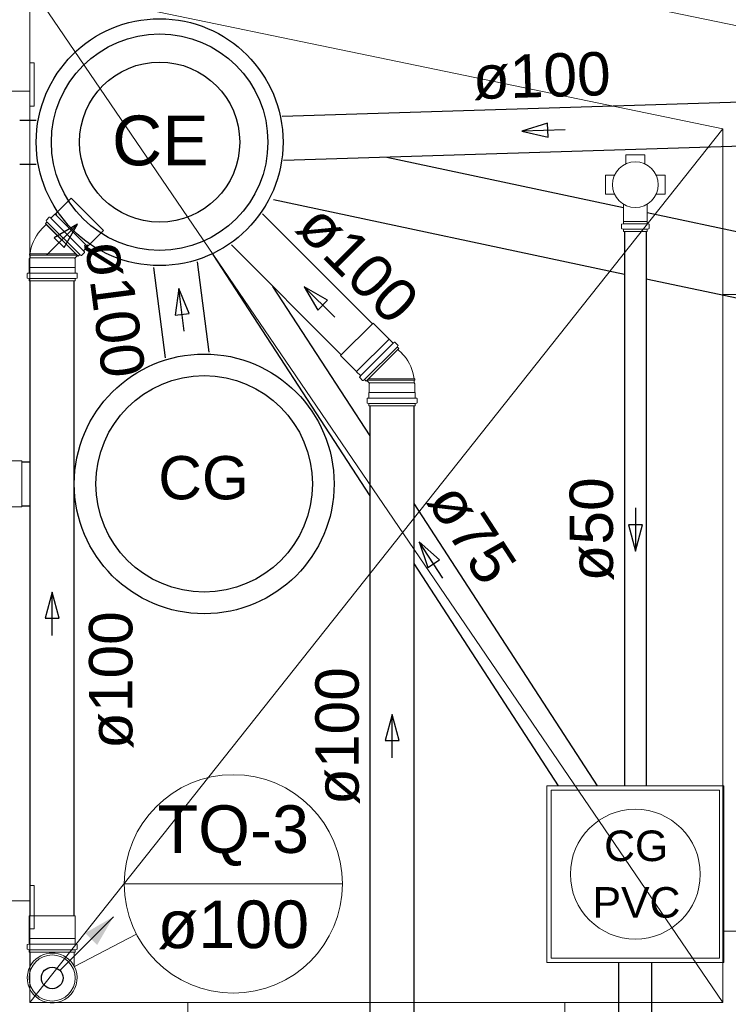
# Model space of a CAD drawing. Header units: millimetres. Extents: x 567 to 934, y -1 to 364.
# Tile 31 of 256: x 602.94 to 606.21, y 46.9 to 51.45. Entities that reach past the tile are written whole.
import ezdxf

# ---------------------------------------------------------------- set-up
doc = ezdxf.new("R2010")
doc.units = ezdxf.units.MM
doc.header["$MEASUREMENT"] = 0
doc.linetypes.add('NULL', pattern=[0])
doc.layers.add('ARQ FINA', color=8, linetype='Continuous')
for name, color, linetype, lineweight in [('Simbolos', 14, 'Continuous', 20), ('Simbolos_int', 14, 'Continuous', 15), ('Textos', 7, 'Continuous', 9), ('TQ-Caixa de alvenaria', 14, 'Continuous', 18), ('TQ-Condutos', 14, 'Continuous', 25), ('TQ-Condutos Gordura', 14, 'Continuous', 25), ('TQ-Indicação coluna', 14, 'Continuous', 13), ('TQ-Sentido conduto', 14, 'Continuous', 30), ('TQ-Textos conduto', 7, 'Continuous', 9)]:
    doc.layers.add(name, color=color, linetype=linetype, lineweight=lineweight)
doc.styles.add('Arial', font='arial.ttf')

msp = doc.modelspace()

# ---------------------------------------------------------------- hatches: boundary and pattern name
at = {"layer": 'TQ-Condutos', "linetype": 'Continuous'}
msp.add_hatch(color=73, dxfattribs=at).paths.add_polyline_path([(603.3715, 47.3052), (603.2416, 47.2302), (603.2965, 47.1753)])

# ---------------------------------------------------------------- linework, layer by layer
at = {"layer": 'ARQ FINA', "lineweight": 5}
for p, q in [((660.0306, 40.2582), (595.8259, 53.5847)), ((660.0306, 40.2582), (595.8259, 53.5847)), ((602.9856, 51.119), (602.9856, 51.6084)), ((602.9856, 51.6084), (606.1856, 50.9442)), ((602.9856, 51.6084), (606.1856, 46.909)), ((602.9856, 49.469), (602.9856, 51.6084)), ((603.0056, 51.249), (602.9856, 51.249)), ((602.9856, 51.249), (602.9856, 51.049)), ((603.0056, 51.049), (603.0056, 51.249)), ((602.7056, 51.119), (602.9856, 51.119)), ((602.9856, 51.049), (602.9856, 47.449)), ((602.9856, 51.049), (603.0056, 51.049)), ((606.1856, 50.9442), (602.9856, 46.909)), ((606.1856, 50.9442), (606.1856, 50.179)), ((606.1856, 50.179), (606.1856, 47.239)), ((606.3456, 50.179), (606.1856, 50.179)), ((603.0056, 47.449), (602.9856, 47.449)), ((602.9856, 47.449), (602.9856, 47.249)), ((603.0056, 47.249), (603.0056, 47.449)), ((602.9856, 47.379), (602.7056, 47.379)), ((602.9856, 46.909), (602.9856, 47.379)), ((602.9856, 47.249), (603.0056, 47.249)), ((606.1856, 47.239), (606.3456, 47.239)), ((606.1856, 47.239), (606.1856, 46.909)), ((603.7156, 46.909), (602.9856, 46.909)), ((605.4556, 46.909), (603.7156, 46.909)), ((603.7156, 46.909), (603.7156, 46.749)), ((606.1856, 46.909), (605.4556, 46.909)), ((605.4556, 46.749), (605.4556, 46.909))]:
    msp.add_line(p, q, dxfattribs=at)
at = {"layer": 'Simbolos'}
for p, q in [((605.7382, 50.8245), (605.8254, 50.8245)), ((605.7382, 50.785), (605.7382, 50.8245)), ((605.8254, 50.785), (605.8254, 50.8245)), ((605.6442, 50.6433), (605.6442, 50.7305)), ((605.6837, 50.7305), (605.6442, 50.7305)), ((605.8799, 50.7305), (605.9194, 50.7305)), ((605.9194, 50.6433), (605.9194, 50.7305)), ((603.1022, 50.5506), (603.1762, 50.6246)), ((605.6837, 50.6433), (605.6442, 50.6433)), ((605.8799, 50.6433), (605.9194, 50.6433)), ((605.7275, 50.5963), (605.7275, 50.517)), ((605.8361, 50.5963), (605.8361, 50.517)), ((603.0616, 50.5232), (603.075, 50.5366)), ((603.0777, 50.5367), (603.0817, 50.5334)), ((603.0844, 50.5335), (603.1015, 50.5506)), ((603.1015, 50.5506), (603.1022, 50.5506)), ((603.0425, 50.4848), (603.0612, 50.5034)), ((603.0577, 50.5069), (603.064, 50.5132)), ((603.2084, 50.3563), (603.0577, 50.5069)), ((603.0613, 50.5208), (603.0643, 50.5156)), ((605.7182, 50.4854), (605.7182, 50.5029)), ((605.72, 50.5049), (605.7253, 50.5054)), ((605.7271, 50.5164), (605.7275, 50.517)), ((605.7271, 50.5074), (605.7271, 50.5164)), ((605.8365, 50.5164), (605.8361, 50.517)), ((605.8365, 50.5074), (605.8365, 50.5164)), ((605.8436, 50.5049), (605.8383, 50.5054)), ((605.8454, 50.4854), (605.8454, 50.5029)), ((603.2521, 50.4007), (603.3261, 50.4747)), ((605.7197, 50.4835), (605.7256, 50.4819)), ((605.7271, 50.4713), (605.7271, 50.48)), ((605.7271, 50.4713), (605.8365, 50.4713)), ((605.8365, 50.4713), (605.8365, 50.48)), ((605.8439, 50.4835), (605.838, 50.4819)), ((603.235, 50.3829), (603.2521, 50.4)), ((603.2521, 50.4), (603.2521, 50.4007)), ((602.9826, 50.3444), (602.987, 50.3488)), ((602.987, 50.3676), (602.984, 50.3674)), ((602.984, 50.3615), (602.984, 50.3674)), ((602.987, 50.3612), (602.984, 50.3615)), ((602.987, 50.3488), (602.987, 50.3612)), ((602.987, 50.3612), (603.0886, 50.3612)), ((603.1942, 50.3491), (603.2049, 50.3598)), ((603.2084, 50.3563), (603.2146, 50.3626)), ((603.2223, 50.3599), (603.2171, 50.3629)), ((603.2247, 50.3602), (603.2381, 50.3736)), ((603.2382, 50.3763), (603.2349, 50.3802)), ((602.9821, 50.3044), (602.9826, 50.3049)), ((602.9821, 50.2803), (602.9821, 50.3044)), ((602.9826, 50.3049), (602.9826, 50.3444)), ((603.1946, 50.3444), (603.1942, 50.3448)), ((603.1946, 50.3049), (603.1946, 50.3444)), ((603.1951, 50.3044), (603.1946, 50.3049)), ((603.1951, 50.2803), (603.1951, 50.3044)), ((602.9733, 50.2569), (602.9733, 50.2758)), ((602.9752, 50.2778), (602.9803, 50.2783)), ((603.2021, 50.2778), (603.197, 50.2783)), ((603.2039, 50.2569), (603.2039, 50.2758)), ((602.9748, 50.255), (602.9807, 50.2534)), ((602.9821, 50.2426), (602.9821, 50.2515)), ((602.9821, 50.2426), (603.1951, 50.2426)), ((603.1951, 50.2426), (603.1951, 50.2515)), ((603.2025, 50.255), (603.1966, 50.2534)), ((604.6447, 49.9733), (604.5707, 50.0473)), ((604.6454, 49.9733), (604.6447, 49.9733)), ((604.6625, 49.9562), (604.6454, 49.9733)), ((604.6691, 49.9594), (604.6652, 49.9561)), ((604.6852, 49.946), (604.6718, 49.9593)), ((604.6855, 49.9435), (604.6825, 49.9383)), ((604.4948, 49.8234), (604.4208, 49.8974)), ((604.6891, 49.9296), (604.5385, 49.779)), ((604.6891, 49.9296), (604.6828, 49.9359)), ((604.7043, 49.9075), (604.6856, 49.9261)), ((604.4948, 49.8227), (604.4948, 49.8234)), ((604.5119, 49.8056), (604.4948, 49.8227)), ((604.5087, 49.799), (604.512, 49.8029)), ((604.5221, 49.7829), (604.5088, 49.7963)), ((604.5246, 49.7826), (604.5298, 49.7856)), ((604.5385, 49.779), (604.5322, 49.7853)), ((604.5526, 49.7718), (604.542, 49.7825)), ((604.5522, 49.7671), (604.5526, 49.7675)), ((604.5522, 49.7276), (604.5522, 49.7671)), ((604.7598, 49.7839), (604.6582, 49.7839)), ((604.7598, 49.7903), (604.7628, 49.7901)), ((604.7598, 49.7839), (604.7628, 49.7842)), ((604.7598, 49.7715), (604.7598, 49.7839)), ((604.7642, 49.7671), (604.7598, 49.7715)), ((604.7628, 49.7842), (604.7628, 49.7901)), ((604.7642, 49.7276), (604.7642, 49.7671)), ((604.5517, 49.7271), (604.5522, 49.7276)), ((604.5517, 49.703), (604.5517, 49.7271)), ((604.7647, 49.7271), (604.7642, 49.7276)), ((604.7647, 49.703), (604.7647, 49.7271)), ((604.5429, 49.6796), (604.5429, 49.6985)), ((604.5444, 49.6777), (604.5502, 49.6761)), ((604.5447, 49.7005), (604.5499, 49.701)), ((604.5517, 49.6653), (604.5517, 49.6742)), ((604.7647, 49.6653), (604.7647, 49.6742)), ((604.772, 49.6777), (604.7662, 49.6761)), ((604.7717, 49.7005), (604.7665, 49.701)), ((604.7735, 49.6796), (604.7735, 49.6985)), ((604.7647, 49.6653), (604.5517, 49.6653)), ((602.8437, 49.4107), (602.9484, 49.4107)), ((602.8437, 49.1987), (602.9484, 49.1987)), ((602.9826, 47.2047), (602.9826, 47.3094)), ((603.1946, 47.2047), (603.1946, 47.3094)), ((602.9733, 47.1567), (602.9733, 47.1756)), ((602.9752, 47.1776), (602.9803, 47.1781)), ((602.9821, 47.2042), (602.9826, 47.2047)), ((602.9821, 47.18), (602.9821, 47.2042)), ((603.1951, 47.2042), (603.1946, 47.2047)), ((603.1951, 47.18), (603.1951, 47.2042)), ((603.2021, 47.1776), (603.197, 47.1781)), ((603.2039, 47.1567), (603.2039, 47.1756)), ((602.9748, 47.1548), (602.9807, 47.1532)), ((602.9821, 47.1424), (602.9821, 47.1513)), ((603.1951, 47.1424), (602.9821, 47.1424)), ((602.987, 47.0769), (602.987, 47.1424)), ((603.1902, 47.0769), (603.1902, 47.1424)), ((603.1951, 47.1424), (603.1951, 47.1513)), ((603.2025, 47.1548), (603.1966, 47.1532))]:
    msp.add_line(p, q, dxfattribs=at)
for points in [[(605.7365, 50.7823), (605.7368, 50.7824), (605.7371, 50.7827), (605.7374, 50.7829), (605.7377, 50.7832), (605.7379, 50.7835), (605.738, 50.7839), (605.7381, 50.7842), (605.7382, 50.7846), (605.7382, 50.785)], [(605.8254, 50.785), (605.8254, 50.7846), (605.8255, 50.7842), (605.8256, 50.7839), (605.8258, 50.7835), (605.826, 50.7832), (605.8262, 50.7829), (605.8265, 50.7827), (605.8268, 50.7824), (605.8271, 50.7823)], [(605.6837, 50.7305), (605.6841, 50.7305), (605.6845, 50.7306), (605.6848, 50.7307), (605.6852, 50.7308), (605.6855, 50.731), (605.6858, 50.7313), (605.686, 50.7315), (605.6862, 50.7319), (605.6864, 50.7322)], [(605.8772, 50.7322), (605.8774, 50.7319), (605.8776, 50.7315), (605.8779, 50.7313), (605.8782, 50.731), (605.8785, 50.7308), (605.8788, 50.7307), (605.8792, 50.7306), (605.8795, 50.7305), (605.8799, 50.7305)], [(605.6864, 50.6416), (605.6862, 50.6419), (605.686, 50.6422), (605.6858, 50.6425), (605.6855, 50.6427), (605.6852, 50.6429), (605.6848, 50.6431), (605.6845, 50.6432), (605.6841, 50.6432), (605.6837, 50.6433)], [(605.8799, 50.6433), (605.8795, 50.6432), (605.8792, 50.6432), (605.8788, 50.6431), (605.8785, 50.6429), (605.8782, 50.6427), (605.8779, 50.6425), (605.8776, 50.6422), (605.8774, 50.6419), (605.8772, 50.6416)], [(603.0777, 50.5367), (603.0774, 50.5369), (603.0771, 50.5371), (603.0768, 50.5372), (603.0765, 50.5372), (603.0762, 50.5372), (603.0759, 50.5371), (603.0755, 50.537), (603.0753, 50.5368), (603.075, 50.5366)], [(603.0817, 50.5334), (603.0819, 50.5332), (603.0822, 50.5331), (603.0826, 50.533), (603.0829, 50.5329), (603.0832, 50.533), (603.0835, 50.533), (603.0838, 50.5331), (603.0841, 50.5333), (603.0844, 50.5335)], [(603.0616, 50.5232), (603.0615, 50.523), (603.0613, 50.5228), (603.0612, 50.5225), (603.0611, 50.5222), (603.0611, 50.5219), (603.0611, 50.5217), (603.0611, 50.5214), (603.0612, 50.5211), (603.0613, 50.5208)], [(603.064, 50.5132), (603.0642, 50.5134), (603.0644, 50.5136), (603.0645, 50.5139), (603.0646, 50.5142), (603.0646, 50.5145), (603.0646, 50.5148), (603.0646, 50.5151), (603.0645, 50.5153), (603.0643, 50.5156)], [(605.72, 50.5049), (605.7197, 50.5049), (605.7194, 50.5048), (605.7191, 50.5046), (605.7189, 50.5044), (605.7186, 50.5042), (605.7185, 50.5039), (605.7183, 50.5036), (605.7182, 50.5033), (605.7182, 50.5029)], [(605.7182, 50.4854), (605.7182, 50.4851), (605.7183, 50.4849), (605.7184, 50.4846), (605.7185, 50.4843), (605.7187, 50.4841), (605.7189, 50.4839), (605.7192, 50.4837), (605.7194, 50.4836), (605.7197, 50.4835)], [(605.7253, 50.5054), (605.7256, 50.5055), (605.7259, 50.5056), (605.7262, 50.5057), (605.7265, 50.5059), (605.7267, 50.5062), (605.7269, 50.5065), (605.727, 50.5068), (605.7271, 50.5071), (605.7271, 50.5074)], [(605.8365, 50.5074), (605.8365, 50.5071), (605.8366, 50.5068), (605.8368, 50.5065), (605.8369, 50.5062), (605.8372, 50.5059), (605.8374, 50.5057), (605.8377, 50.5056), (605.838, 50.5055), (605.8383, 50.5054)], [(605.8454, 50.5029), (605.8454, 50.5033), (605.8453, 50.5036), (605.8452, 50.5039), (605.845, 50.5042), (605.8448, 50.5044), (605.8445, 50.5046), (605.8442, 50.5048), (605.8439, 50.5049), (605.8436, 50.5049)], [(605.8439, 50.4835), (605.8442, 50.4836), (605.8445, 50.4837), (605.8447, 50.4839), (605.8449, 50.4841), (605.8451, 50.4843), (605.8452, 50.4846), (605.8453, 50.4849), (605.8454, 50.4851), (605.8454, 50.4854)], [(603.0429, 50.4844), (603.0329, 50.4737), (603.0238, 50.4622), (603.0155, 50.4501), (603.0082, 50.4373), (603.0019, 50.4241), (602.9966, 50.4105), (602.9923, 50.3964), (602.9892, 50.3821), (602.987, 50.3676)], [(605.7271, 50.48), (605.7271, 50.4803), (605.727, 50.4805), (605.7269, 50.4808), (605.7268, 50.4811), (605.7266, 50.4813), (605.7264, 50.4815), (605.7262, 50.4817), (605.7259, 50.4818), (605.7256, 50.4819)], [(605.838, 50.4819), (605.8377, 50.4818), (605.8375, 50.4817), (605.8372, 50.4815), (605.837, 50.4813), (605.8368, 50.4811), (605.8367, 50.4808), (605.8366, 50.4805), (605.8365, 50.4803), (605.8365, 50.48)], [(603.1942, 50.3491), (603.1939, 50.3487), (603.1936, 50.3482), (603.1935, 50.3477), (603.1934, 50.3472), (603.1934, 50.3467), (603.1935, 50.3462), (603.1936, 50.3457), (603.1939, 50.3452), (603.1942, 50.3448)], [(603.217, 50.3629), (603.2168, 50.363), (603.2165, 50.3631), (603.2162, 50.3631), (603.2159, 50.3631), (603.2156, 50.3631), (603.2154, 50.363), (603.2151, 50.3629), (603.2149, 50.3628), (603.2146, 50.3626)], [(603.2223, 50.3599), (603.2226, 50.3597), (603.2228, 50.3597), (603.2231, 50.3596), (603.2234, 50.3596), (603.2237, 50.3596), (603.224, 50.3597), (603.2242, 50.3598), (603.2245, 50.36), (603.2247, 50.3602)], [(603.235, 50.3829), (603.2348, 50.3827), (603.2346, 50.3824), (603.2345, 50.3821), (603.2344, 50.3818), (603.2344, 50.3814), (603.2344, 50.3811), (603.2345, 50.3808), (603.2347, 50.3805), (603.2349, 50.3802)], [(603.2381, 50.3736), (603.2383, 50.3738), (603.2385, 50.3741), (603.2386, 50.3744), (603.2386, 50.3747), (603.2387, 50.375), (603.2386, 50.3754), (603.2385, 50.3757), (603.2384, 50.376), (603.2382, 50.3763)], [(602.9752, 50.2778), (602.9749, 50.2777), (602.9745, 50.2776), (602.9743, 50.2775), (602.974, 50.2773), (602.9738, 50.277), (602.9736, 50.2768), (602.9735, 50.2765), (602.9734, 50.2761), (602.9733, 50.2758)], [(602.9803, 50.2783), (602.9806, 50.2783), (602.981, 50.2784), (602.9812, 50.2786), (602.9815, 50.2788), (602.9817, 50.279), (602.9819, 50.2793), (602.982, 50.2796), (602.9821, 50.2799), (602.9821, 50.2803)], [(603.1951, 50.2803), (603.1952, 50.2799), (603.1953, 50.2796), (603.1954, 50.2793), (603.1956, 50.279), (603.1958, 50.2788), (603.1961, 50.2786), (603.1963, 50.2784), (603.1967, 50.2783), (603.197, 50.2783)], [(603.2039, 50.2758), (603.2039, 50.2761), (603.2038, 50.2765), (603.2037, 50.2768), (603.2035, 50.277), (603.2033, 50.2773), (603.203, 50.2775), (603.2028, 50.2776), (603.2024, 50.2777), (603.2021, 50.2778)], [(602.9733, 50.2569), (602.9734, 50.2566), (602.9734, 50.2563), (602.9735, 50.2561), (602.9737, 50.2558), (602.9739, 50.2556), (602.9741, 50.2554), (602.9743, 50.2552), (602.9746, 50.2551), (602.9748, 50.255)], [(602.9821, 50.2515), (602.9821, 50.2518), (602.9821, 50.252), (602.982, 50.2523), (602.9818, 50.2526), (602.9816, 50.2528), (602.9814, 50.253), (602.9812, 50.2532), (602.9809, 50.2533), (602.9807, 50.2534)], [(603.1966, 50.2534), (603.1964, 50.2533), (603.1961, 50.2532), (603.1959, 50.253), (603.1957, 50.2528), (603.1955, 50.2526), (603.1953, 50.2523), (603.1952, 50.252), (603.1952, 50.2518), (603.1951, 50.2515)], [(603.2025, 50.255), (603.2027, 50.2551), (603.203, 50.2552), (603.2032, 50.2554), (603.2034, 50.2556), (603.2036, 50.2558), (603.2038, 50.2561), (603.2039, 50.2563), (603.2039, 50.2566), (603.2039, 50.2569)], [(604.6625, 49.9562), (604.6627, 49.956), (604.663, 49.9559), (604.6633, 49.9557), (604.6636, 49.9557), (604.664, 49.9557), (604.6643, 49.9557), (604.6646, 49.9558), (604.6649, 49.9559), (604.6652, 49.9561)], [(604.6718, 49.9593), (604.6716, 49.9595), (604.6713, 49.9597), (604.671, 49.9598), (604.6707, 49.9599), (604.6704, 49.9599), (604.67, 49.9599), (604.6697, 49.9598), (604.6694, 49.9596), (604.6691, 49.9594)], [(604.6855, 49.9435), (604.6857, 49.9438), (604.6857, 49.9441), (604.6858, 49.9444), (604.6858, 49.9447), (604.6858, 49.9449), (604.6857, 49.9452), (604.6856, 49.9455), (604.6854, 49.9457), (604.6852, 49.946)], [(604.6825, 49.9383), (604.6824, 49.938), (604.6823, 49.9378), (604.6823, 49.9375), (604.6822, 49.9372), (604.6823, 49.9369), (604.6824, 49.9366), (604.6825, 49.9364), (604.6826, 49.9361), (604.6828, 49.9359)], [(604.7598, 49.7903), (604.7577, 49.8048), (604.7545, 49.8191), (604.7502, 49.8332), (604.7449, 49.8468), (604.7386, 49.8601), (604.7313, 49.8728), (604.7231, 49.8849), (604.7139, 49.8964), (604.704, 49.9071)], [(604.512, 49.8029), (604.5122, 49.8032), (604.5123, 49.8035), (604.5124, 49.8038), (604.5125, 49.8041), (604.5124, 49.8045), (604.5124, 49.8048), (604.5122, 49.8051), (604.5121, 49.8054), (604.5119, 49.8056)], [(604.5087, 49.799), (604.5085, 49.7987), (604.5083, 49.7984), (604.5082, 49.7981), (604.5082, 49.7978), (604.5082, 49.7974), (604.5083, 49.7971), (604.5084, 49.7968), (604.5086, 49.7965), (604.5088, 49.7963)], [(604.5221, 49.7829), (604.5224, 49.7827), (604.5226, 49.7825), (604.5229, 49.7824), (604.5232, 49.7824), (604.5234, 49.7823), (604.5237, 49.7823), (604.524, 49.7824), (604.5243, 49.7825), (604.5246, 49.7826)], [(604.5322, 49.7853), (604.532, 49.7855), (604.5318, 49.7856), (604.5315, 49.7857), (604.5312, 49.7858), (604.5309, 49.7859), (604.5306, 49.7858), (604.5303, 49.7858), (604.5301, 49.7857), (604.5298, 49.7856)], [(604.5526, 49.7675), (604.553, 49.7679), (604.5532, 49.7684), (604.5534, 49.7689), (604.5535, 49.7694), (604.5535, 49.7699), (604.5534, 49.7704), (604.5532, 49.7709), (604.553, 49.7714), (604.5526, 49.7718)], [(604.5447, 49.7005), (604.5444, 49.7005), (604.5441, 49.7003), (604.5438, 49.7002), (604.5435, 49.7), (604.5433, 49.6997), (604.5431, 49.6995), (604.543, 49.6992), (604.5429, 49.6988), (604.5429, 49.6985)], [(604.5429, 49.6796), (604.5429, 49.6793), (604.543, 49.679), (604.5431, 49.6788), (604.5432, 49.6785), (604.5434, 49.6783), (604.5436, 49.6781), (604.5439, 49.6779), (604.5441, 49.6778), (604.5444, 49.6777)], [(604.5499, 49.701), (604.5502, 49.701), (604.5505, 49.7011), (604.5508, 49.7013), (604.5511, 49.7015), (604.5513, 49.7017), (604.5515, 49.702), (604.5516, 49.7023), (604.5517, 49.7026), (604.5517, 49.703)], [(604.5517, 49.6742), (604.5517, 49.6745), (604.5516, 49.6748), (604.5515, 49.675), (604.5514, 49.6753), (604.5512, 49.6755), (604.551, 49.6757), (604.5508, 49.6759), (604.5505, 49.676), (604.5502, 49.6761)], [(604.7647, 49.703), (604.7647, 49.7026), (604.7648, 49.7023), (604.7649, 49.702), (604.7651, 49.7017), (604.7653, 49.7015), (604.7656, 49.7013), (604.7659, 49.7011), (604.7662, 49.701), (604.7665, 49.701)], [(604.7662, 49.6761), (604.7659, 49.676), (604.7657, 49.6759), (604.7654, 49.6757), (604.7652, 49.6755), (604.765, 49.6753), (604.7649, 49.675), (604.7648, 49.6748), (604.7647, 49.6745), (604.7647, 49.6742)], [(604.7735, 49.6985), (604.7735, 49.6988), (604.7734, 49.6992), (604.7733, 49.6995), (604.7731, 49.6997), (604.7729, 49.7), (604.7726, 49.7002), (604.7723, 49.7003), (604.772, 49.7005), (604.7717, 49.7005)], [(604.772, 49.6777), (604.7723, 49.6778), (604.7726, 49.6779), (604.7728, 49.6781), (604.773, 49.6783), (604.7732, 49.6785), (604.7733, 49.6788), (604.7734, 49.679), (604.7735, 49.6793), (604.7735, 49.6796)], [(605.3738, 47.094), (606.1898, 47.094), (606.1898, 47.91), (605.3738, 47.91), (605.3738, 47.094), (605.3738, 47.094)], [(602.9752, 47.1776), (602.9749, 47.1775), (602.9745, 47.1774), (602.9743, 47.1773), (602.974, 47.1771), (602.9738, 47.1768), (602.9736, 47.1765), (602.9735, 47.1762), (602.9734, 47.1759), (602.9733, 47.1756)], [(602.9803, 47.178), (602.9806, 47.1781), (602.981, 47.1782), (602.9812, 47.1784), (602.9815, 47.1786), (602.9817, 47.1788), (602.9819, 47.1791), (602.982, 47.1794), (602.9821, 47.1797), (602.9821, 47.18)], [(603.1951, 47.18), (603.1952, 47.1797), (603.1953, 47.1794), (603.1954, 47.1791), (603.1956, 47.1788), (603.1958, 47.1786), (603.1961, 47.1784), (603.1963, 47.1782), (603.1967, 47.1781), (603.197, 47.178)], [(603.2039, 47.1756), (603.2039, 47.1759), (603.2038, 47.1762), (603.2037, 47.1765), (603.2035, 47.1768), (603.2033, 47.1771), (603.203, 47.1773), (603.2028, 47.1774), (603.2024, 47.1775), (603.2021, 47.1776)], [(602.9733, 47.1567), (602.9734, 47.1564), (602.9734, 47.1561), (602.9735, 47.1558), (602.9737, 47.1556), (602.9739, 47.1554), (602.9741, 47.1552), (602.9743, 47.155), (602.9746, 47.1549), (602.9748, 47.1548)], [(602.9821, 47.1513), (602.9821, 47.1515), (602.9821, 47.1518), (602.982, 47.1521), (602.9818, 47.1524), (602.9816, 47.1526), (602.9814, 47.1528), (602.9812, 47.153), (602.9809, 47.1531), (602.9807, 47.1532)], [(603.1902, 47.0769), (603.183, 47.0886), (603.1744, 47.0994), (603.1646, 47.1091), (603.1537, 47.1176), (603.1418, 47.1247), (603.1292, 47.1303), (603.116, 47.1344), (603.1024, 47.1368), (603.0886, 47.1377), (603.0749, 47.1368), (603.0613, 47.1344), (603.0481, 47.1303), (603.0355, 47.1247), (603.0236, 47.1176), (603.0127, 47.1091), (603.0029, 47.0994), (602.9943, 47.0886), (602.987, 47.0769)], [(603.1966, 47.1532), (603.1964, 47.1531), (603.1961, 47.153), (603.1959, 47.1528), (603.1957, 47.1526), (603.1955, 47.1524), (603.1953, 47.1521), (603.1952, 47.1518), (603.1952, 47.1515), (603.1951, 47.1513)], [(603.2025, 47.1548), (603.2027, 47.1549), (603.203, 47.155), (603.2032, 47.1552), (603.2034, 47.1554), (603.2036, 47.1556), (603.2038, 47.1558), (603.2039, 47.1561), (603.2039, 47.1564), (603.2039, 47.1567)], [(602.987, 47.0769), (602.9799, 47.0608), (602.9754, 47.0438), (602.9734, 47.0263), (602.9742, 47.0087), (602.9776, 46.9914), (602.9836, 46.9749), (602.992, 46.9594), (603.0027, 46.9455), (603.0155, 46.9333), (603.0299, 46.9232), (603.0457, 46.9154), (603.0624, 46.9101), (603.0798, 46.9074), (603.0975, 46.9074), (603.1149, 46.9101), (603.1316, 46.9154), (603.1474, 46.9232), (603.1618, 46.9333), (603.1746, 46.9455), (603.1853, 46.9594), (603.1937, 46.9749), (603.1997, 46.9914), (603.2031, 47.0087), (603.2039, 47.0263), (603.2019, 47.0438), (603.1974, 47.0608), (603.1902, 47.0769)]]:
    msp.add_lwpolyline(points, dxfattribs=at)
msp.add_circle((605.7818, 50.6869), 0.1056, dxfattribs=at)
at = {"layer": 'Simbolos_int'}
for p, q in [((603.3261, 50.4747), (603.1762, 50.6246)), ((603.2337, 50.3816), (603.0831, 50.5322)), ((603.2521, 50.4007), (603.1022, 50.5506)), ((603.2049, 50.3598), (603.0612, 50.5034)), ((603.2157, 50.3637), (603.0651, 50.5143)), ((605.8365, 50.5056), (605.7271, 50.5056)), ((605.7275, 50.517), (605.7818, 50.517)), ((605.8361, 50.517), (605.7818, 50.517)), ((605.8365, 50.4815), (605.7271, 50.4815)), ((602.984, 50.3674), (603.0886, 50.3674)), ((602.984, 50.3615), (603.0886, 50.3615)), ((602.987, 50.3488), (603.194, 50.3488)), ((603.1973, 50.3674), (603.0886, 50.3674)), ((603.1953, 50.3615), (603.0886, 50.3615)), ((603.2007, 50.3612), (603.0886, 50.3612)), ((602.9821, 50.3044), (603.1951, 50.3044)), ((602.9821, 50.2784), (603.1951, 50.2784)), ((602.9821, 50.253), (603.1951, 50.253)), ((604.5707, 50.0473), (604.4208, 49.8974)), ((604.6447, 49.9733), (604.4948, 49.8234)), ((604.6638, 49.9549), (604.5132, 49.8043)), ((604.6817, 49.937), (604.5311, 49.7864)), ((604.542, 49.7825), (604.6856, 49.9261)), ((604.5462, 49.7839), (604.6582, 49.7839)), ((604.5495, 49.7901), (604.6582, 49.7901)), ((604.5515, 49.7842), (604.6582, 49.7842)), ((604.7598, 49.7715), (604.5529, 49.7715)), ((604.7628, 49.7901), (604.6582, 49.7901)), ((604.7628, 49.7842), (604.6582, 49.7842)), ((604.7647, 49.7271), (604.5517, 49.7271)), ((604.7647, 49.7011), (604.5517, 49.7011)), ((604.7647, 49.6757), (604.5517, 49.6757)), ((602.9484, 49.1987), (602.9484, 49.4107)), ((603.1946, 47.3094), (602.9826, 47.3094)), ((603.1951, 47.1782), (602.9821, 47.1782)), ((603.1946, 47.2047), (602.9826, 47.2047)), ((603.1951, 47.1528), (602.9821, 47.1528)), ((603.1902, 47.1424), (602.987, 47.1424))]:
    msp.add_line(p, q, dxfattribs=at)
msp.add_lwpolyline([(605.3938, 47.114), (606.1698, 47.114), (606.1698, 47.89), (605.3938, 47.89), (605.3938, 47.114), (605.3938, 47.114)], dxfattribs=at)
for centre, radius in [((605.7818, 47.502), 0.3), ((603.0886, 47.0224), 0.1065)]:
    msp.add_circle(centre, radius, dxfattribs=at)
at = {"layer": 'TQ-Caixa de alvenaria', "linetype": 'Continuous'}
msp.add_circle((603.5848, 50.8833), 0.57, dxfattribs=at)
at = {"layer": 'TQ-Condutos'}
for p, q in [((606.2698, 51.0673), (604.1514, 51.0023)), ((602.9386, 50.9849), (603.0148, 50.9849)), ((606.276, 50.8642), (604.1576, 50.7992)), ((604.6338, 50.8139), (605.7275, 50.5815)), ((602.9386, 50.7817), (603.0148, 50.7817)), ((604.1112, 50.6182), (605.7311, 50.2741)), ((603.1053, 50.5475), (603.1099, 50.5521)), ((604.5676, 50.0442), (604.0597, 50.5521)), ((605.8361, 50.5585), (606.5806, 50.4003)), ((605.7311, 50.4713), (605.7311, 47.91)), ((605.8325, 50.4713), (605.8325, 47.91)), ((603.249, 50.4038), (603.2536, 50.4084)), ((604.4239, 49.9005), (603.916, 50.4084)), ((604.5566, 49.2491), (603.832, 50.3642)), ((603.6123, 49.8866), (603.5577, 50.305)), ((603.8138, 49.9128), (603.7592, 50.3312)), ((602.987, 47.3094), (602.987, 50.2426)), ((603.1902, 47.3094), (603.1902, 50.2426)), ((604.5566, 49.5262), (604.1084, 50.216)), ((605.8325, 50.2525), (606.495, 50.1118)), ((604.5566, 46.8474), (604.5566, 49.6653)), ((604.7598, 46.8474), (604.7598, 49.6653)), ((605.6068, 47.91), (604.7598, 49.2135)), ((605.4267, 47.91), (604.7598, 48.9364)), ((605.7063, 46.5197), (605.7063, 47.094)), ((605.8573, 46.5237), (605.8573, 47.094))]:
    msp.add_line(p, q, dxfattribs=at)
msp.add_lwpolyline([(603.124, 47.0577), (603.3715, 47.3052)], dxfattribs=at)
for centre, radius in [((603.5848, 50.8833), 0.57), ((603.5848, 50.8833), 0.5), ((603.5848, 50.8833), 0.37), ((603.7906, 49.3047), 0.6), ((603.7906, 49.3047), 0.5), ((603.0886, 47.0224), 0.05)]:
    msp.add_circle(centre, radius, dxfattribs=at)
at = {"layer": 'TQ-Condutos Gordura'}
for p, q in [((602.9484, 49.4063), (602.987, 49.4063)), ((603.1902, 49.4063), (603.1906, 49.4063)), ((602.9484, 49.2031), (602.987, 49.2031)), ((603.1902, 49.2031), (603.1906, 49.2031))]:
    msp.add_line(p, q, dxfattribs=at)
at = {"layer": 'TQ-Indicação coluna'}
for p, q in [((603.4209, 47.457), (604.4293, 47.457)), ((603.4777, 47.2245), (603.191, 47.0755))]:
    msp.add_line(p, q, dxfattribs=at)
msp.add_circle((603.9251, 47.457), 0.5042, dxfattribs=at)
msp.add_circle((603.9251, 47.457), 0.5042, dxfattribs=at)
at = {"layer": 'TQ-Sentido conduto'}
for p, q in [((605.3769, 50.9707), (605.2572, 50.9346)), ((605.3789, 50.906), (605.3769, 50.9707)), ((605.2572, 50.9346), (605.3789, 50.906)), ((603.2059, 50.5044), (603.0976, 50.4419)), ((603.1434, 50.3962), (603.2059, 50.5044)), ((603.0976, 50.4419), (603.1434, 50.3962)), ((604.2523, 50.2158), (604.3148, 50.1075)), ((604.3606, 50.1533), (604.2523, 50.2158)), ((603.6728, 50.2081), (603.6563, 50.0841)), ((603.7205, 50.0925), (603.6728, 50.2081)), ((604.3148, 50.1075), (604.3606, 50.1533)), ((603.6563, 50.0841), (603.7205, 50.0925)), ((605.8142, 49.1152), (605.7495, 49.1152)), ((605.7495, 49.1152), (605.7818, 48.9944)), ((605.7818, 48.9944), (605.8142, 49.1152)), ((604.7841, 49.0375), (604.8228, 48.9187)), ((604.877, 48.9539), (604.7841, 49.0375)), ((604.8228, 48.9187), (604.877, 48.9539)), ((603.0886, 48.8048), (603.0563, 48.684)), ((603.121, 48.684), (603.0886, 48.8048)), ((603.0563, 48.684), (603.121, 48.684)), ((604.6582, 48.2395), (604.6259, 48.1187)), ((604.6906, 48.1187), (604.6582, 48.2395)), ((604.6259, 48.1187), (604.6906, 48.1187))]:
    msp.add_line(p, q, dxfattribs=at)
for points in [[(605.4571, 50.9408), (605.2572, 50.9346)], [(603.0645, 50.363), (603.2059, 50.5044)], [(604.3937, 50.0744), (604.2523, 50.2158)], [(603.6987, 50.0097), (603.6728, 50.2081)], [(605.7818, 49.1944), (605.7818, 48.9944)], [(604.8931, 48.8698), (604.7841, 49.0375)], [(603.0886, 48.6048), (603.0886, 48.8048)], [(604.6582, 48.0395), (604.6582, 48.2395)]]:
    msp.add_lwpolyline(points, dxfattribs=at)

# ---------------------------------------------------------------- texts
at = {"layer": 'Simbolos', "linetype": 'NULL', "char_height": 0.1412, "attachment_point": 7, "line_spacing_factor": 0.6, "style": 'Arial'}
for s, insert, width in [('CG', (605.6377, 47.5603), 0.591921), ('PVC', (605.5845, 47.2989), 0.81147)]:
    msp.add_mtext(s, dxfattribs=dict(at, insert=insert, width=width))
at = {"layer": 'Textos', "linetype": 'NULL', "attachment_point": 7, "line_spacing_factor": 0.6, "style": 'Arial'}
for s, insert, char_height, width in [('CE', (603.3647, 50.773), 0.23, 0.893003), ('CG', (603.5784, 49.2305), 0.2, 1.303538)]:
    msp.add_mtext(s, dxfattribs=dict(at, insert=insert, char_height=char_height, width=width))
at = {"layer": 'TQ-Indicação coluna', "linetype": 'NULL', "char_height": 0.22, "attachment_point": 8, "line_spacing_factor": 0.6, "style": 'Arial'}
for s, insert, width in [('TQ-3', (603.9251, 47.5396), 1.400152), ('ø100', (603.9251, 47.1544), 1.400823)]:
    msp.add_mtext(s, dxfattribs=dict(at, insert=insert, width=width))
at = {"layer": 'TQ-Textos conduto', "linetype": 'NULL', "char_height": 0.2, "attachment_point": 8, "line_spacing_factor": 0.6, "style": 'Arial'}
for s, insert, width, rotation in [('ø100', (605.3526, 51.0863), 1.273476, 1.759), ('ø100', (604.4281, 50.2502), 1.273476, 314.9999), ('ø100', (603.2759, 50.1), 1.273476, 277.4253), ('ø75', (604.9415, 49.0206), 0.962805, 303.0136), ('ø50', (605.6837, 49.0944), 0.962805, 90.0002), ('ø100', (603.4642, 48.3981), 1.273476, 90.0002), ('ø100', (604.5095, 48.1395), 1.273476, 90.0002)]:
    msp.add_mtext(s, dxfattribs=dict(at, insert=insert, width=width, rotation=rotation))

doc.saveas('drawing.dxf')
